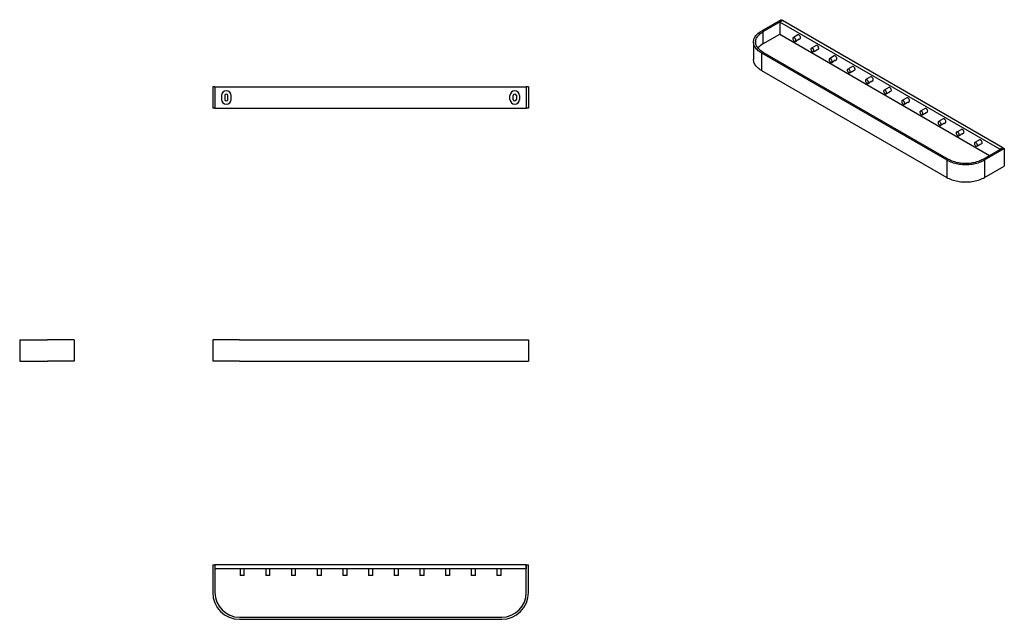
# Model space of a CAD drawing. Header units: millimetres. Extents: x 147 to 1067, y 168 to 728.
import ezdxf

# ---------------------------------------------------------------- set-up
doc = ezdxf.new("R2010")
doc.units = ezdxf.units.MM

msp = doc.modelspace()

# ---------------------------------------------------------------- linework, layer by layer
at = {"color": 7, "linetype": 'Continuous', "lineweight": 25}
for p, q in [((858.31, 727.79), (839.93, 717.18)), ((859.73, 726.98), (841.34, 716.36)), ((859.73, 726.98), (857.08, 725.45)), ((858.31, 727.79), (859.73, 726.98)), ((1065.5, 608.19), (859.73, 726.98)), ((857.08, 725.45), (857.08, 714.22)), ((1062.84, 606.66), (857.08, 725.45)), ((841.34, 716.36), (841.34, 705.14)), ((841.34, 705.14), (857.08, 714.22)), ((857.08, 714.22), (1053.12, 601.05)), ((874.11, 713.5), (869.69, 710.95)), ((873.77, 708.87), (874.65, 709.38)), ((874.65, 709.38), (874.81, 709.29)), ((874.86, 709.32), (876.11, 710.04)), ((832.61, 706.98), (832.61, 690.65)), ((871.69, 707.49), (872.94, 708.21)), ((891.08, 703.71), (886.66, 701.16)), ((890.74, 699.07), (891.62, 699.59)), ((891.62, 699.59), (891.78, 699.5)), ((891.83, 699.52), (893.08, 700.24)), ((839.93, 696.77), (1013.17, 596.76)), ((839.93, 696.77), (839.93, 680.44)), ((841.34, 697.59), (1014.58, 597.58)), ((888.66, 697.69), (889.91, 698.41)), ((908.05, 693.91), (903.63, 691.36)), ((908.8, 689.72), (910.05, 690.45)), ((905.63, 687.89), (906.88, 688.62)), ((907.71, 689.28), (908.59, 689.79)), ((908.59, 689.79), (908.75, 689.7)), ((925.02, 684.11), (920.6, 681.56)), ((839.93, 680.44), (1013.17, 580.43)), ((922.6, 678.1), (923.85, 678.82)), ((924.68, 679.48), (925.56, 679.99)), ((925.56, 679.99), (925.72, 679.9)), ((925.77, 679.93), (927.02, 680.65)), ((941.99, 674.32), (937.57, 671.77)), ((327.28, 665.09), (327.28, 645.09)), ((329.28, 665.09), (327.28, 665.09)), ((329.28, 665.09), (329.28, 645.09)), ((329.28, 665.09), (620.28, 665.09)), ((620.28, 665.09), (620.28, 645.09)), ((622.28, 665.09), (620.28, 665.09)), ((622.28, 665.09), (622.28, 645.09)), ((939.57, 668.3), (940.82, 669.02)), ((941.65, 669.68), (942.53, 670.19)), ((942.53, 670.19), (942.69, 670.11)), ((942.74, 670.13), (943.99, 670.85)), ((958.96, 664.52), (954.54, 661.97)), ((335.53, 656.84), (335.53, 653.34)), ((338.53, 656.84), (338.53, 653.34)), ((341.53, 653.34), (341.53, 656.84)), ((344.53, 653.34), (344.53, 656.84)), ((605.03, 653.34), (605.03, 656.84)), ((608.03, 653.34), (608.03, 656.84)), ((611.03, 656.84), (611.03, 653.34)), ((614.03, 656.84), (614.03, 653.34)), ((956.54, 658.5), (957.79, 659.23)), ((958.62, 659.89), (959.5, 660.4)), ((959.5, 660.4), (959.66, 660.31)), ((959.71, 660.33), (960.96, 661.06)), ((975.93, 654.72), (971.51, 652.17)), ((329.28, 645.09), (327.28, 645.09)), ((329.28, 645.09), (620.28, 645.09)), ((622.28, 645.09), (620.28, 645.09)), ((973.51, 648.71), (974.76, 649.43)), ((975.59, 650.09), (976.47, 650.6)), ((976.47, 650.6), (976.63, 650.51)), ((976.68, 650.54), (977.93, 651.26)), ((992.9, 644.93), (988.48, 642.37)), ((990.48, 638.91), (991.73, 639.63)), ((992.56, 640.29), (993.44, 640.8)), ((993.44, 640.8), (993.6, 640.71)), ((993.65, 640.74), (994.9, 641.46)), ((1009.87, 635.13), (1005.45, 632.58)), ((1007.45, 629.11), (1008.7, 629.83)), ((1009.53, 630.5), (1010.42, 631.01)), ((1010.42, 631.01), (1010.57, 630.92)), ((1010.62, 630.94), (1011.87, 631.66)), ((1026.84, 625.33), (1022.42, 622.78)), ((1024.42, 619.32), (1025.67, 620.04)), ((1026.5, 620.7), (1027.39, 621.21)), ((1027.39, 621.21), (1027.54, 621.12)), ((1027.59, 621.15), (1028.84, 621.87)), ((1043.81, 615.53), (1039.39, 612.98)), ((1041.39, 609.52), (1042.64, 610.24)), ((1043.47, 610.9), (1044.36, 611.41)), ((1044.36, 611.41), (1044.51, 611.32)), ((1044.56, 611.35), (1045.81, 612.07)), ((1047.11, 597.58), (1065.5, 608.19)), ((1048.53, 596.76), (1066.91, 607.37)), ((1065.5, 608.19), (1062.84, 606.66)), ((1065.5, 608.19), (1066.91, 607.37)), ((1066.91, 607.37), (1066.91, 591.04)), ((1013.17, 596.76), (1013.17, 580.43)), ((1048.53, 596.76), (1048.53, 580.43)), ((1048.53, 580.43), (1066.91, 591.04)), ((146.94, 428.57), (172.94, 428.57)), ((146.94, 428.57), (146.94, 408.57)), ((197.94, 428.57), (172.94, 428.57)), ((197.94, 428.57), (197.94, 408.57)), ((327.28, 428.57), (327.28, 408.57)), ((352.28, 428.57), (327.28, 428.57)), ((352.28, 428.57), (597.28, 428.57)), ((597.28, 428.57), (622.28, 428.57)), ((622.28, 428.57), (622.28, 408.57)), ((146.94, 408.57), (172.94, 408.57)), ((197.94, 408.57), (172.94, 408.57)), ((352.28, 408.57), (327.28, 408.57)), ((352.28, 408.57), (597.28, 408.57)), ((597.28, 408.57), (622.28, 408.57)), ((327.28, 218.51), (327.28, 192.51)), ((327.28, 218.51), (329.28, 218.51)), ((329.28, 218.51), (329.28, 192.51)), ((329.28, 218.51), (329.28, 214.76)), ((620.28, 218.51), (329.28, 218.51)), ((620.28, 214.76), (329.28, 214.76)), ((352.78, 214.76), (352.78, 208.51)), ((356.78, 208.51), (356.78, 214.76)), ((376.78, 214.76), (376.78, 208.51)), ((380.78, 208.51), (380.78, 214.76)), ((400.78, 214.76), (400.78, 208.51)), ((404.78, 208.51), (404.78, 214.76)), ((424.78, 214.76), (424.78, 208.51)), ((428.78, 208.51), (428.78, 214.76)), ((448.78, 214.76), (448.78, 208.51)), ((452.78, 208.51), (452.78, 214.76)), ((472.78, 214.76), (472.78, 208.51)), ((476.78, 208.51), (476.78, 214.76)), ((496.78, 214.76), (496.78, 208.51)), ((500.78, 208.51), (500.78, 214.76)), ((520.78, 214.76), (520.78, 208.51)), ((524.78, 208.51), (524.78, 214.76)), ((544.78, 214.76), (544.78, 208.51)), ((548.78, 208.51), (548.78, 214.76)), ((568.78, 214.76), (568.78, 208.51)), ((572.78, 208.51), (572.78, 214.76)), ((592.78, 214.76), (592.78, 208.51)), ((596.78, 208.51), (596.78, 214.76)), ((620.28, 192.51), (620.28, 218.51)), ((620.28, 218.51), (622.28, 218.51)), ((620.28, 218.51), (620.28, 214.76)), ((622.28, 192.51), (622.28, 218.51)), ((356.78, 208.51), (352.78, 208.51)), ((380.78, 208.51), (376.78, 208.51)), ((404.78, 208.51), (400.78, 208.51)), ((428.78, 208.51), (424.78, 208.51)), ((452.78, 208.51), (448.78, 208.51)), ((476.78, 208.51), (472.78, 208.51)), ((500.78, 208.51), (496.78, 208.51)), ((524.78, 208.51), (520.78, 208.51)), ((548.78, 208.51), (544.78, 208.51)), ((572.78, 208.51), (568.78, 208.51)), ((596.78, 208.51), (592.78, 208.51)), ((352.28, 169.51), (597.28, 169.51)), ((352.28, 167.51), (597.28, 167.51))]:
    msp.add_line(p, q, dxfattribs=at)
at = {"color": 7, "linetype": 'Continuous', "lineweight": 25, "flags": 128}
for points in [[(839.93, 696.77), (838.89, 697.41), (837.93, 698.08), (837.03, 698.78), (836.21, 699.51), (835.47, 700.27), (834.81, 701.05), (834.23, 701.86), (833.74, 702.68), (833.33, 703.52), (833.02, 704.37), (832.79, 705.24), (832.65, 706.1), (832.61, 706.98), (832.65, 707.85), (832.79, 708.72), (833.02, 709.58), (833.33, 710.43), (833.74, 711.27), (834.23, 712.09), (834.81, 712.9), (835.47, 713.68), (836.21, 714.44), (837.03, 715.17), (837.93, 715.88), (838.89, 716.55), (839.93, 717.18)], [(841.34, 697.59), (840.35, 698.2), (839.43, 698.84), (838.58, 699.51), (837.81, 700.22), (837.11, 700.95), (836.5, 701.7), (835.97, 702.48), (835.52, 703.27), (835.16, 704.08), (834.89, 704.9), (834.71, 705.73), (834.62, 706.56), (834.62, 707.39), (834.71, 708.23), (834.89, 709.05), (835.16, 709.87), (835.52, 710.68), (835.97, 711.47), (836.5, 712.25), (837.11, 713), (837.81, 713.73), (838.58, 714.44), (839.43, 715.11), (840.35, 715.76), (841.34, 716.36)], [(872.1, 708.4), (872.07, 708.77), (871.97, 709.17), (871.81, 709.56), (871.6, 709.94), (871.35, 710.28), (871.07, 710.58), (870.76, 710.81), (870.46, 710.96), (870.16, 711.04), (869.89, 711.03), (869.66, 710.94), (869.48, 710.76), (869.35, 710.52), (869.28, 710.21), (869.28, 709.86), (869.35, 709.47), (869.48, 709.08), (869.66, 708.69), (869.89, 708.33), (870.16, 708.01), (870.46, 707.74), (870.76, 707.55), (871.07, 707.43), (871.35, 707.4), (871.6, 707.45), (871.81, 707.58), (871.97, 707.79), (872.07, 708.07), (872.1, 708.4)], [(874.81, 709.29), (874.6, 709.24), (874.4, 709.24)], [(876.11, 710.04), (876.28, 710.18), (876.42, 710.41), (876.5, 710.7), (876.52, 711.04), (876.47, 711.42), (876.36, 711.82), (876.19, 712.21), (875.96, 712.58), (875.7, 712.91), (875.41, 713.19), (875.11, 713.4)], [(889.07, 698.61), (889.04, 698.98), (888.94, 699.37), (888.78, 699.76), (888.57, 700.14), (888.32, 700.48), (888.04, 700.78), (887.74, 701.01), (887.43, 701.17), (887.14, 701.24), (886.86, 701.23), (886.63, 701.14), (886.45, 700.97), (886.32, 700.72), (886.25, 700.41), (886.25, 700.06), (886.32, 699.68), (886.45, 699.28), (886.63, 698.89), (886.86, 698.53), (887.14, 698.21), (887.43, 697.94), (887.74, 697.75), (888.04, 697.63), (888.32, 697.6), (888.57, 697.65), (888.78, 697.79), (888.94, 698), (889.04, 698.28), (889.07, 698.61)], [(891.78, 699.5), (891.57, 699.44), (891.37, 699.44)], [(893.08, 700.24), (893.25, 700.38), (893.39, 700.61), (893.47, 700.91), (893.49, 701.25), (893.44, 701.63), (893.33, 702.02), (893.16, 702.41), (892.93, 702.78), (892.67, 703.11), (892.38, 703.39), (892.08, 703.61)], [(839.93, 680.44), (838.89, 681.07), (837.93, 681.74), (837.03, 682.45), (836.21, 683.18), (835.47, 683.94), (834.81, 684.72), (834.23, 685.53), (833.74, 686.35), (833.33, 687.19), (833.02, 688.04), (832.79, 688.91), (832.65, 689.77), (832.61, 690.65)], [(906.04, 688.81), (906.01, 689.18), (905.91, 689.57), (905.75, 689.97), (905.54, 690.34), (905.29, 690.69), (905.01, 690.98), (904.71, 691.21), (904.4, 691.37), (904.11, 691.45), (903.84, 691.44), (903.6, 691.34), (903.42, 691.17), (903.29, 690.92), (903.22, 690.61), (903.22, 690.26), (903.29, 689.88), (903.42, 689.48), (903.6, 689.1), (903.84, 688.73), (904.11, 688.41), (904.4, 688.15), (904.71, 687.95), (905.01, 687.83), (905.29, 687.8), (905.54, 687.85), (905.75, 687.99), (905.91, 688.2), (906.01, 688.48), (906.04, 688.81)], [(910.05, 690.45), (910.22, 690.59), (910.36, 690.82), (910.44, 691.11), (910.46, 691.45), (910.41, 691.83), (910.3, 692.22), (910.13, 692.61), (909.9, 692.98), (909.64, 693.32), (909.35, 693.6), (909.05, 693.81)], [(908.75, 689.7), (908.54, 689.64), (908.34, 689.64)], [(923.01, 679.01), (922.98, 679.38), (922.88, 679.77), (922.73, 680.17), (922.52, 680.55), (922.26, 680.89), (921.98, 681.18), (921.68, 681.42), (921.37, 681.57), (921.08, 681.65), (920.81, 681.64), (920.57, 681.55), (920.39, 681.37), (920.26, 681.12), (920.19, 680.82), (920.19, 680.46), (920.26, 680.08), (920.39, 679.69), (920.57, 679.3), (920.81, 678.94), (921.08, 678.61), (921.37, 678.35), (921.68, 678.15), (921.98, 678.04), (922.26, 678), (922.52, 678.06), (922.73, 678.19), (922.88, 678.4), (922.98, 678.68), (923.01, 679.01)], [(927.02, 680.65), (927.19, 680.79), (927.33, 681.02), (927.41, 681.31), (927.43, 681.65), (927.38, 682.03), (927.27, 682.42), (927.1, 682.82), (926.87, 683.19), (926.61, 683.52), (926.32, 683.8), (926.02, 684.01)], [(925.72, 679.9), (925.51, 679.85), (925.31, 679.85)], [(939.98, 669.22), (939.95, 669.59), (939.85, 669.98), (939.7, 670.37), (939.49, 670.75), (939.23, 671.09), (938.95, 671.39), (938.65, 671.62), (938.34, 671.78), (938.05, 671.85), (937.78, 671.84), (937.54, 671.75), (937.36, 671.57), (937.23, 671.33), (937.16, 671.02), (937.16, 670.67), (937.23, 670.29), (937.36, 669.89), (937.54, 669.5), (937.78, 669.14), (938.05, 668.82), (938.34, 668.55), (938.65, 668.36), (938.95, 668.24), (939.23, 668.21), (939.49, 668.26), (939.7, 668.39), (939.85, 668.61), (939.95, 668.88), (939.98, 669.22)], [(943.99, 670.85), (944.16, 670.99), (944.3, 671.22), (944.39, 671.51), (944.4, 671.86), (944.35, 672.23), (944.24, 672.63), (944.07, 673.02), (943.85, 673.39), (943.58, 673.72), (943.29, 674), (942.99, 674.22)], [(942.69, 670.11), (942.48, 670.05), (942.28, 670.05)], [(960.96, 661.06), (961.13, 661.2), (961.27, 661.42), (961.36, 661.72), (961.37, 662.06), (961.32, 662.44), (961.21, 662.83), (961.04, 663.22), (960.82, 663.59), (960.55, 663.93), (960.26, 664.21), (959.96, 664.42)], [(956.95, 659.42), (956.92, 659.79), (956.82, 660.18), (956.67, 660.57), (956.46, 660.95), (956.2, 661.3), (955.92, 661.59), (955.62, 661.82), (955.31, 661.98), (955.02, 662.06), (954.75, 662.05), (954.51, 661.95), (954.33, 661.78), (954.2, 661.53), (954.13, 661.22), (954.13, 660.87), (954.2, 660.49), (954.33, 660.09), (954.51, 659.71), (954.75, 659.34), (955.02, 659.02), (955.31, 658.76), (955.62, 658.56), (955.92, 658.44), (956.2, 658.41), (956.46, 658.46), (956.67, 658.6), (956.82, 658.81), (956.92, 659.09), (956.95, 659.42)], [(959.66, 660.31), (959.45, 660.25), (959.25, 660.25)], [(977.93, 651.26), (978.1, 651.4), (978.24, 651.63), (978.33, 651.92), (978.34, 652.26), (978.29, 652.64), (978.18, 653.03), (978.01, 653.43), (977.79, 653.8), (977.52, 654.13), (977.23, 654.41), (976.93, 654.62)], [(973.93, 649.62), (973.89, 649.99), (973.79, 650.38), (973.64, 650.78), (973.43, 651.16), (973.17, 651.5), (972.89, 651.79), (972.59, 652.03), (972.28, 652.18), (971.99, 652.26), (971.72, 652.25), (971.48, 652.15), (971.3, 651.98), (971.17, 651.73), (971.11, 651.43), (971.11, 651.07), (971.17, 650.69), (971.3, 650.3), (971.48, 649.91), (971.72, 649.55), (971.99, 649.22), (972.28, 648.96), (972.59, 648.76), (972.89, 648.65), (973.17, 648.61), (973.43, 648.67), (973.64, 648.8), (973.79, 649.01), (973.89, 649.29), (973.93, 649.62)], [(976.63, 650.51), (976.42, 650.46), (976.22, 650.46)], [(994.9, 641.46), (995.07, 641.6), (995.22, 641.83), (995.3, 642.12), (995.31, 642.47), (995.26, 642.84), (995.15, 643.24), (994.98, 643.63), (994.76, 644), (994.5, 644.33), (994.21, 644.61), (993.9, 644.83)], [(990.9, 639.83), (990.86, 640.2), (990.77, 640.59), (990.61, 640.98), (990.4, 641.36), (990.14, 641.7), (989.86, 642), (989.56, 642.23), (989.25, 642.39), (988.96, 642.46), (988.69, 642.45), (988.46, 642.36), (988.27, 642.18), (988.14, 641.94), (988.08, 641.63), (988.08, 641.28), (988.14, 640.89), (988.27, 640.5), (988.46, 640.11), (988.69, 639.75), (988.96, 639.43), (989.25, 639.16), (989.56, 638.97), (989.86, 638.85), (990.14, 638.82), (990.4, 638.87), (990.61, 639), (990.77, 639.22), (990.86, 639.49), (990.9, 639.83)], [(993.6, 640.71), (993.39, 640.66), (993.19, 640.66)], [(1011.87, 631.66), (1012.04, 631.8), (1012.19, 632.03), (1012.27, 632.33), (1012.28, 632.67), (1012.23, 633.05), (1012.12, 633.44), (1011.95, 633.83), (1011.73, 634.2), (1011.47, 634.54), (1011.18, 634.82), (1010.87, 635.03)], [(1007.87, 630.03), (1007.83, 630.4), (1007.74, 630.79), (1007.58, 631.18), (1007.37, 631.56), (1007.11, 631.91), (1006.83, 632.2), (1006.53, 632.43), (1006.22, 632.59), (1005.93, 632.66), (1005.66, 632.66), (1005.43, 632.56), (1005.24, 632.39), (1005.11, 632.14), (1005.05, 631.83), (1005.05, 631.48), (1005.11, 631.1), (1005.24, 630.7), (1005.43, 630.31), (1005.66, 629.95), (1005.93, 629.63), (1006.22, 629.37), (1006.53, 629.17), (1006.83, 629.05), (1007.11, 629.02), (1007.37, 629.07), (1007.58, 629.21), (1007.74, 629.42), (1007.83, 629.7), (1007.87, 630.03)], [(1010.57, 630.92), (1010.36, 630.86), (1010.16, 630.86)], [(1024.84, 620.23), (1024.8, 620.6), (1024.71, 620.99), (1024.55, 621.39), (1024.34, 621.76), (1024.09, 622.11), (1023.8, 622.4), (1023.5, 622.63), (1023.19, 622.79), (1022.9, 622.87), (1022.63, 622.86), (1022.4, 622.76), (1022.21, 622.59), (1022.08, 622.34), (1022.02, 622.04), (1022.02, 621.68), (1022.08, 621.3), (1022.21, 620.91), (1022.4, 620.52), (1022.63, 620.15), (1022.9, 619.83), (1023.19, 619.57), (1023.5, 619.37), (1023.8, 619.26), (1024.09, 619.22), (1024.34, 619.28), (1024.55, 619.41), (1024.71, 619.62), (1024.8, 619.9), (1024.84, 620.23)], [(1027.54, 621.12), (1027.33, 621.07), (1027.14, 621.07)], [(1028.84, 621.87), (1029.01, 622.01), (1029.16, 622.24), (1029.24, 622.53), (1029.25, 622.87), (1029.21, 623.25), (1029.09, 623.64), (1028.92, 624.03), (1028.7, 624.41), (1028.44, 624.74), (1028.15, 625.02), (1027.84, 625.23)], [(1041.81, 610.44), (1041.77, 610.81), (1041.68, 611.2), (1041.52, 611.59), (1041.31, 611.97), (1041.06, 612.31), (1040.77, 612.61), (1040.47, 612.84), (1040.16, 613), (1039.87, 613.07), (1039.6, 613.06), (1039.37, 612.97), (1039.18, 612.79), (1039.05, 612.55), (1038.99, 612.24), (1038.99, 611.89), (1039.05, 611.5), (1039.18, 611.11), (1039.37, 610.72), (1039.6, 610.36), (1039.87, 610.04), (1040.16, 609.77), (1040.47, 609.58), (1040.77, 609.46), (1041.06, 609.43), (1041.31, 609.48), (1041.52, 609.61), (1041.68, 609.82), (1041.77, 610.1), (1041.81, 610.44)], [(1044.51, 611.32), (1044.31, 611.27), (1044.11, 611.27)], [(1045.81, 612.07), (1045.98, 612.21), (1046.13, 612.44), (1046.21, 612.73), (1046.23, 613.08), (1046.18, 613.45), (1046.06, 613.85), (1045.89, 614.24), (1045.67, 614.61), (1045.41, 614.94), (1045.12, 615.22), (1044.81, 615.44)], [(1013.17, 596.76), (1014.27, 596.16), (1015.43, 595.61), (1016.65, 595.09), (1017.91, 594.62), (1019.23, 594.19), (1020.59, 593.81), (1021.98, 593.47), (1023.41, 593.19), (1024.86, 592.95), (1026.34, 592.77), (1027.83, 592.64), (1029.34, 592.56), (1030.85, 592.53), (1032.36, 592.56), (1033.86, 592.64), (1035.35, 592.77), (1036.83, 592.95), (1038.29, 593.19), (1039.71, 593.47), (1041.11, 593.81), (1042.47, 594.19), (1043.78, 594.62), (1045.05, 595.09), (1046.27, 595.61), (1047.43, 596.16), (1048.53, 596.76)], [(1014.58, 597.58), (1015.64, 597.01), (1016.75, 596.47), (1017.92, 595.98), (1019.14, 595.54), (1020.41, 595.14), (1021.71, 594.78), (1023.06, 594.47), (1024.43, 594.22), (1025.83, 594.01), (1027.25, 593.85), (1028.68, 593.75), (1030.13, 593.69), (1031.57, 593.69), (1033.01, 593.75), (1034.45, 593.85), (1035.86, 594.01), (1037.26, 594.22), (1038.64, 594.47), (1039.98, 594.78), (1041.29, 595.14), (1042.56, 595.54), (1043.78, 595.98), (1044.94, 596.47), (1046.06, 597.01), (1047.11, 597.58)], [(1013.17, 580.43), (1014.27, 579.83), (1015.43, 579.27), (1016.65, 578.76), (1017.91, 578.28), (1019.23, 577.86), (1020.59, 577.47), (1021.98, 577.14), (1023.41, 576.86), (1024.86, 576.62), (1026.34, 576.44), (1027.83, 576.31), (1029.34, 576.23), (1030.85, 576.2), (1032.36, 576.23), (1033.86, 576.31), (1035.35, 576.44), (1036.83, 576.62), (1038.29, 576.86), (1039.71, 577.14), (1041.11, 577.47), (1042.47, 577.86), (1043.78, 578.28), (1045.05, 578.76), (1046.27, 579.27), (1047.43, 579.83), (1048.53, 580.43)]]:
    msp.add_lwpolyline(points, dxfattribs=at)
at = {"color": 7, "linetype": 'Continuous', "lineweight": 25}
for centre, radius, start, end in [((874.52, 712.61), 0.989, 53.81823, 114.87131), ((849.2, 690.94), 16.23, 118.96403, 140.03217), ((891.49, 702.81), 0.989, 53.81823, 114.87131), ((908.46, 693.01), 0.989, 53.81823, 114.87131), ((925.44, 683.22), 0.989, 53.81823, 114.87131), ((942.41, 673.42), 0.989, 53.81823, 114.87131), ((959.38, 663.62), 0.989, 53.81823, 114.87131), ((340.03, 656.84), 4.5, 0, 180), ((340.03, 653.34), 4.5, 180, 0), ((340.03, 656.84), 1.5, 0, 180), ((340.03, 653.34), 1.5, 180, 0), ((609.53, 656.84), 4.5, 0, 180), ((609.53, 653.34), 4.5, 180, 0), ((609.53, 656.84), 1.5, 0, 180), ((609.53, 653.34), 1.5, 180, 0), ((976.35, 653.83), 0.989, 53.81823, 114.87131), ((993.32, 644.03), 0.989, 53.81823, 114.87131), ((1010.29, 634.23), 0.989, 53.81823, 114.87131), ((1027.26, 624.43), 0.989, 53.81823, 114.87131), ((1044.23, 614.64), 0.989, 53.81823, 114.87131), ((352.28, 192.51), 25, 180, 270), ((352.28, 192.51), 23, 180, 270), ((597.28, 192.51), 23, 270, 0), ((597.28, 192.51), 25, 270, 0)]:
    msp.add_arc(centre, radius, start, end, dxfattribs=at)
for points, knots in [([(872.93, 708.22), (872.98, 708.24), (873.08, 708.3), (873.26, 708.46), (873.45, 708.64), (873.63, 708.78), (873.73, 708.85), (873.77, 708.87)], [0, 0, 0, 0, 0.211212, 0.434511, 0.658804, 0.86148, 1, 1, 1, 1]), ([(874.65, 709.38), (874.7, 709.41), (874.81, 709.46), (874.92, 709.48), (874.98, 709.45), (874.97, 709.39), (874.89, 709.35), (874.85, 709.33)], [0, 0, 0, 0, 0.194461, 0.388892, 0.584279, 0.788205, 1, 1, 1, 1]), ([(891.62, 699.59), (891.67, 699.61), (891.78, 699.67), (891.9, 699.68), (891.95, 699.65), (891.94, 699.59), (891.86, 699.55), (891.82, 699.53)], [0, 0, 0, 0, 0.194461, 0.388892, 0.584279, 0.788205, 1, 1, 1, 1]), ([(889.9, 698.42), (889.95, 698.45), (890.05, 698.5), (890.23, 698.67), (890.42, 698.84), (890.6, 698.99), (890.7, 699.05), (890.74, 699.07)], [0, 0, 0, 0, 0.211212, 0.434511, 0.658804, 0.86148, 1, 1, 1, 1]), ([(906.87, 688.62), (906.92, 688.65), (907.02, 688.71), (907.2, 688.87), (907.39, 689.05), (907.57, 689.19), (907.67, 689.25), (907.71, 689.28)], [0, 0, 0, 0, 0.211212, 0.434511, 0.658804, 0.86148, 1, 1, 1, 1]), ([(908.59, 689.79), (908.65, 689.82), (908.75, 689.87), (908.87, 689.88), (908.92, 689.86), (908.91, 689.8), (908.83, 689.75), (908.79, 689.73)], [0, 0, 0, 0, 0.194461, 0.388892, 0.584279, 0.788205, 1, 1, 1, 1]), ([(923.85, 678.83), (923.89, 678.85), (923.99, 678.91), (924.17, 679.07), (924.36, 679.25), (924.54, 679.39), (924.64, 679.46), (924.68, 679.48)], [0, 0, 0, 0, 0.211212, 0.434511, 0.658804, 0.86148, 1, 1, 1, 1]), ([(925.56, 679.99), (925.62, 680.02), (925.72, 680.07), (925.84, 680.09), (925.89, 680.06), (925.88, 680), (925.8, 679.96), (925.77, 679.93)], [0, 0, 0, 0, 0.194461, 0.388892, 0.584279, 0.788205, 1, 1, 1, 1]), ([(940.82, 669.03), (940.86, 669.06), (940.96, 669.11), (941.14, 669.28), (941.33, 669.45), (941.51, 669.6), (941.61, 669.66), (941.65, 669.68)], [0, 0, 0, 0, 0.211212, 0.434511, 0.658804, 0.86148, 1, 1, 1, 1]), ([(942.53, 670.19), (942.59, 670.22), (942.69, 670.28), (942.81, 670.29), (942.86, 670.26), (942.85, 670.2), (942.77, 670.16), (942.74, 670.14)], [0, 0, 0, 0, 0.194461, 0.388892, 0.584279, 0.788205, 1, 1, 1, 1]), ([(957.79, 659.23), (957.83, 659.26), (957.93, 659.32), (958.11, 659.48), (958.3, 659.66), (958.48, 659.8), (958.58, 659.86), (958.62, 659.89)], [0, 0, 0, 0, 0.211212, 0.434511, 0.658804, 0.86148, 1, 1, 1, 1]), ([(959.5, 660.4), (959.56, 660.42), (959.66, 660.48), (959.78, 660.49), (959.83, 660.47), (959.82, 660.41), (959.74, 660.36), (959.71, 660.34)], [0, 0, 0, 0, 0.194461, 0.388892, 0.584279, 0.788205, 1, 1, 1, 1]), ([(974.76, 649.44), (974.8, 649.46), (974.9, 649.52), (975.08, 649.68), (975.27, 649.86), (975.45, 650), (975.55, 650.07), (975.59, 650.09)], [0, 0, 0, 0, 0.211212, 0.434511, 0.658804, 0.86148, 1, 1, 1, 1]), ([(976.47, 650.6), (976.53, 650.63), (976.63, 650.68), (976.75, 650.7), (976.8, 650.67), (976.79, 650.61), (976.72, 650.57), (976.68, 650.54)], [0, 0, 0, 0, 0.194461, 0.388892, 0.584279, 0.788205, 1, 1, 1, 1]), ([(991.73, 639.64), (991.77, 639.67), (991.87, 639.72), (992.05, 639.88), (992.24, 640.06), (992.42, 640.21), (992.52, 640.27), (992.56, 640.29)], [0, 0, 0, 0, 0.211212, 0.434511, 0.658804, 0.86148, 1, 1, 1, 1]), ([(993.44, 640.8), (993.5, 640.83), (993.6, 640.89), (993.72, 640.9), (993.77, 640.87), (993.76, 640.81), (993.69, 640.77), (993.65, 640.75)], [0, 0, 0, 0, 0.194461, 0.388892, 0.584279, 0.788205, 1, 1, 1, 1]), ([(1008.7, 629.84), (1008.75, 629.87), (1008.84, 629.92), (1009.02, 630.09), (1009.21, 630.26), (1009.39, 630.41), (1009.49, 630.47), (1009.53, 630.5)], [0, 0, 0, 0, 0.211212, 0.434511, 0.658804, 0.86148, 1, 1, 1, 1]), ([(1010.42, 631.01), (1010.47, 631.03), (1010.58, 631.09), (1010.69, 631.1), (1010.74, 631.08), (1010.73, 631.02), (1010.66, 630.97), (1010.62, 630.95)], [0, 0, 0, 0, 0.194461, 0.388892, 0.584279, 0.788205, 1, 1, 1, 1]), ([(1025.67, 620.04), (1025.72, 620.07), (1025.81, 620.13), (1025.99, 620.29), (1026.19, 620.47), (1026.36, 620.61), (1026.46, 620.67), (1026.5, 620.7)], [0, 0, 0, 0, 0.211212, 0.434511, 0.658804, 0.86148, 1, 1, 1, 1]), ([(1027.39, 621.21), (1027.44, 621.24), (1027.55, 621.29), (1027.66, 621.31), (1027.71, 621.28), (1027.7, 621.22), (1027.63, 621.17), (1027.59, 621.15)], [0, 0, 0, 0, 0.194461, 0.388892, 0.584279, 0.788205, 1, 1, 1, 1]), ([(1042.64, 610.25), (1042.69, 610.27), (1042.78, 610.33), (1042.96, 610.49), (1043.16, 610.67), (1043.33, 610.82), (1043.43, 610.88), (1043.47, 610.9)], [0, 0, 0, 0, 0.211212, 0.434511, 0.658804, 0.86148, 1, 1, 1, 1]), ([(1044.36, 611.41), (1044.41, 611.44), (1044.52, 611.49), (1044.63, 611.51), (1044.68, 611.48), (1044.67, 611.42), (1044.6, 611.38), (1044.56, 611.36)], [0, 0, 0, 0, 0.1944613, 0.3888925, 0.5842791, 0.7882054, 1, 1, 1, 1])]:
    msp.add_open_spline(points, degree=3, knots=knots, dxfattribs=at)

doc.saveas('drawing.dxf')
